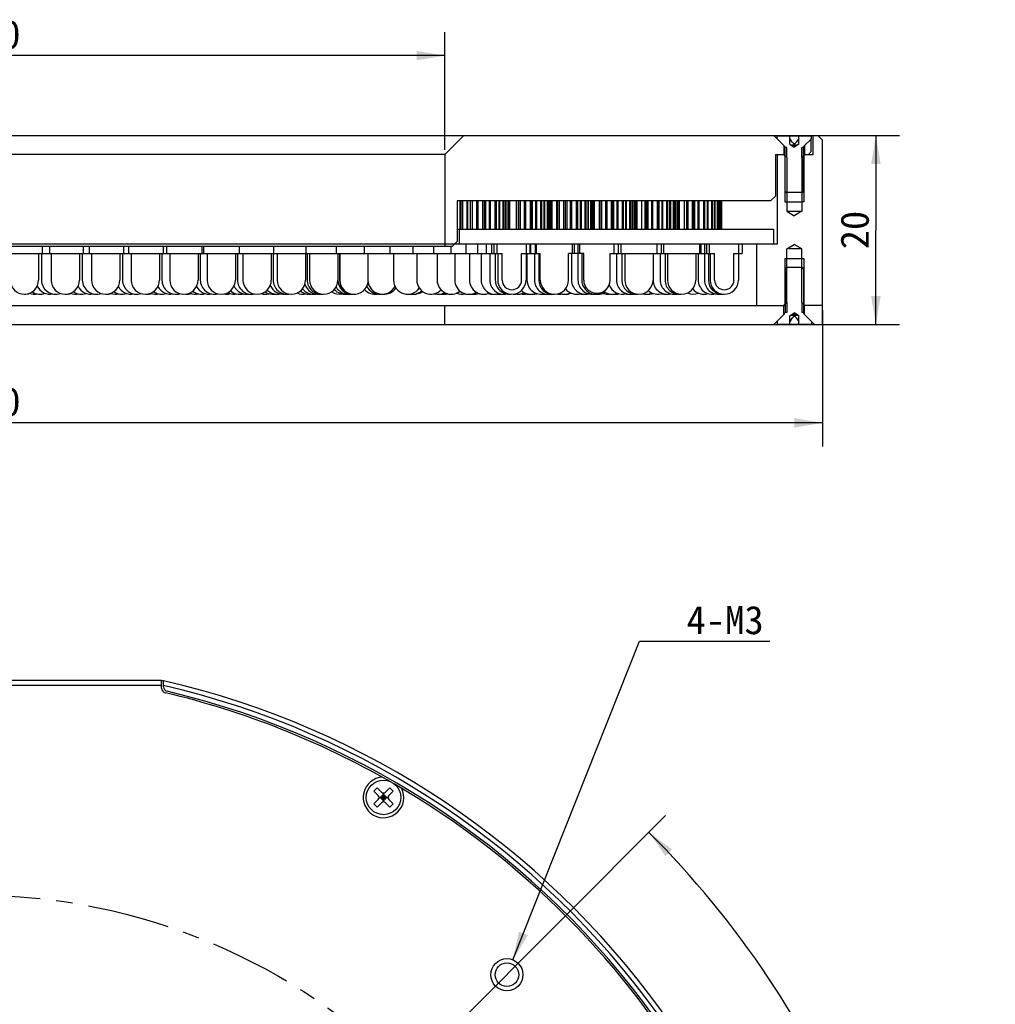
# Model space of a CAD drawing. Header units: millimetres. Extents: x 38 to 263, y -18 to 285.
# Tile 3 of 3: x 140 to 243, y 180 to 284. Entities that reach past the tile are written whole.
import ezdxf
from ezdxf.enums import TextEntityAlignment as Align

# ---------------------------------------------------------------- set-up
doc = ezdxf.new("R2010")
doc.units = ezdxf.units.MM
doc.header["$LTSCALE"] = 23.1
doc.linetypes.add('CENTER', pattern=[0.6, 0.375, -0.075, 0.075, -0.075])
doc.layers.get('0').update_dxf_attribs({"linetype": 'CONTINUOUS'})
for name, color, linetype in [('00_COMPONENTS', 7, 'CONTINUOUS'), ('50_ALL_DETAILS', 7, 'CONTINUOUS'), ('51__DRAFT_DIMS', 7, 'CONTINUOUS')]:
    doc.layers.add(name, color=color, linetype=linetype)
doc.styles.get("Standard").update_dxf_attribs({"font": 'simfang.ttf'})
doc.dimstyles.new('DIMSTYLE_1', dxfattribs={"dimtxt": 3, "dimasz": 3, "dimexe": 2.5, "dimexo": 0.5, "dimgap": 0.75, "dimtad": 1, "dimdsep": 46, "dimtxsty": 'STANDARD', "dimblk": '_FILLED', "dimblk1": '_FILLED', "dimblk2": '_FILLED', "dimcen": 0.09, "dimclrt": 3, "dimazin": 2, "dimtp": 0.3, "dimtm": 0.3, "dimtfac": 1, "dimtofl": 0, "dimtmove": 0, "dimatfit": 3, "dimldrblk": '_FILLED', "dimfxl": 1, "dimtolj": 1, "dimarcsym": 0})
doc.dimstyles.new('DIMSTYLE_2', dxfattribs={"dimtxt": 3, "dimasz": 3, "dimexe": 2.5, "dimexo": 0.5, "dimgap": 0.75, "dimtad": 1, "dimdsep": 46, "dimtxsty": 'STANDARD', "dimblk": '_FILLED', "dimblk1": '_FILLED', "dimblk2": '_FILLED', "dimcen": 0.09, "dimclrt": 3, "dimazin": 2, "dimtp": 0.5, "dimtm": 0.5, "dimtfac": 1, "dimtofl": 0, "dimtmove": 0, "dimatfit": 3, "dimldrblk": '_FILLED', "dimfxl": 1, "dimtolj": 1, "dimarcsym": 0})
doc.dimstyles.new('DIMSTYLE_3', dxfattribs={"dimtxt": 3, "dimasz": 3, "dimexe": 2.5, "dimexo": 0.5, "dimgap": 0.75, "dimtad": 1, "dimdsep": 46, "dimtxsty": 'STANDARD', "dimblk": '_FILLED', "dimblk1": '_FILLED', "dimblk2": '_FILLED', "dimcen": 0.09, "dimclrt": 3, "dimazin": 2, "dimtp": 0.2, "dimtm": 0.2, "dimtfac": 1, "dimtofl": 0, "dimtmove": 0, "dimatfit": 3, "dimldrblk": '_FILLED', "dimfxl": 1, "dimtolj": 1, "dimarcsym": 0})
doc.dimstyles.new('DIMSTYLE_4', dxfattribs={"dimtxt": 3, "dimasz": 3, "dimexe": 2.5, "dimexo": 0.5, "dimgap": 3, "dimtad": 1, "dimdec": 1, "dimdsep": 46, "dimtxsty": 'STANDARD', "dimblk": '_FILLED', "dimblk1": '_FILLED', "dimblk2": '_FILLED', "dimcen": 0.09, "dimclrt": 3, "dimazin": 2, "dimtp": 0.5, "dimtm": 0.5, "dimtfac": 1, "dimtdec": -1, "dimtofl": 0, "dimtmove": 0, "dimatfit": 3, "dimldrblk": '_FILLED', "dimfxl": 1, "dimtolj": 1, "dimarcsym": 0})
doc.dimstyles.new('DIMSTYLE_5', dxfattribs={"dimtxt": 3, "dimasz": 3, "dimexe": 2.5, "dimexo": 0.5, "dimtad": 1, "dimdec": 0, "dimdsep": 46, "dimtxsty": 'STANDARD', "dimblk": '_FILLED', "dimblk1": '_FILLED', "dimblk2": '_FILLED', "dimcen": 0.09, "dimclrt": 3, "dimazin": 2, "dimtp": 0.5, "dimtm": 0.5, "dimtfac": 1, "dimtdec": 0, "dimtofl": 0, "dimtmove": 0, "dimatfit": 1, "dimldrblk": '_FILLED', "dimfxl": 1, "dimtolj": 1, "dimarcsym": 0})
doc.dimstyles.get("Standard").update_dxf_attribs({"dimtxt": 3, "dimasz": 3, "dimexe": 2.5, "dimexo": 0.5, "dimtad": 1, "dimdsep": 46, "dimtxsty": 'STANDARD', "dimblk": '_FILLED', "dimblk1": '_FILLED', "dimblk2": '_FILLED', "dimcen": 0.09, "dimclrt": 3, "dimazin": 2, "dimtol": 1, "dimtp": 0.01, "dimtm": 0.01, "dimtfac": 1, "dimtofl": 0, "dimtmove": 0, "dimatfit": 3, "dimldrblk": '_FILLED', "dimfxl": 1, "dimtolj": 1, "dimarcsym": 0})

# ---------------------------------------------------------------- blocks, each defined once
blk = doc.blocks.new('_FILLED')
at = {"color": 0, "linetype": 'ByBlock'}
blk.add_solid([(0, 0), (-1, 0.167), (-1, -0.167)], dxfattribs=at)
blk = doc.blocks.new('*D1')
at = {"layer": '51__DRAFT_DIMS', "color": 4}
for p, q in [((85.19, 270.15), (85.19, 282.62)), ((185.19, 270.15), (185.19, 282.62)), ((85.19, 280.12), (135.19, 280.12)), ((185.19, 280.12), (135.19, 280.12))]:
    blk.add_line(p, q, dxfattribs=at)
at = {"layer": '51__DRAFT_DIMS', "color": 4, "xscale": 3, "yscale": 3, "zscale": 3, "rotation": 180}
blk.add_blockref('_FILLED', (85.19, 280.12), dxfattribs=at)
at = {"layer": '51__DRAFT_DIMS', "color": 4, "xscale": 3, "yscale": 3, "zscale": 3}
blk.add_blockref('_FILLED', (185.19, 280.12), dxfattribs=at)
at = {"layer": '51__DRAFT_DIMS', "color": 3}
blk.add_text('100', height=3, dxfattribs=at).set_placement((137.19, 280.87), align=Align.CENTER)
blk = doc.blocks.new('*D2')
at = {"layer": '51__DRAFT_DIMS', "color": 4}
for p, q in [((45.19, 253.15), (45.19, 238.72)), ((225.19, 253.15), (225.19, 238.72)), ((45.19, 241.22), (135.19, 241.22)), ((225.19, 241.22), (135.19, 241.22))]:
    blk.add_line(p, q, dxfattribs=at)
at = {"layer": '51__DRAFT_DIMS', "color": 4, "xscale": 3, "yscale": 3, "zscale": 3, "rotation": 180}
blk.add_blockref('_FILLED', (45.19, 241.22), dxfattribs=at)
at = {"layer": '51__DRAFT_DIMS', "color": 4, "xscale": 3, "yscale": 3, "zscale": 3}
blk.add_blockref('_FILLED', (225.19, 241.22), dxfattribs=at)
at = {"layer": '51__DRAFT_DIMS', "color": 3}
blk.add_text('180', height=3, dxfattribs=at).set_placement((137.19, 241.97), align=Align.CENTER)
blk = doc.blocks.new('*D3')
at = {"layer": '51__DRAFT_DIMS', "color": 4}
for p, q in [((220.54, 271.65), (233.34, 271.65)), ((230.84, 271.65), (230.84, 261.65)), ((230.84, 251.65), (230.84, 261.65)), ((220.54, 251.65), (233.34, 251.65))]:
    blk.add_line(p, q, dxfattribs=at)
at = {"layer": '51__DRAFT_DIMS', "color": 4, "xscale": 3, "yscale": 3, "zscale": 3}
for p, rotation in [((230.84, 271.65), 90), ((230.84, 251.65), 270)]:
    blk.add_blockref('_FILLED', p, dxfattribs=dict(at, rotation=rotation))
at = {"layer": '51__DRAFT_DIMS', "color": 3}
blk.add_text('20', height=3, rotation=90, dxfattribs=at).set_placement((230.09, 261.65), align=Align.CENTER)
blk = doc.blocks.new('*D4')
at = {"layer": '51__DRAFT_DIMS', "color": 4}
for p, q in [((181.23, 172.26), (208.57, 199.62)), ((233.99, 126.21), (243.49, 126.21))]:
    blk.add_line(p, q, dxfattribs=at)
for start, end in [(22.5067, 45.0135), (0, 22.5067)]:
    blk.add_arc((135.2, 126.21), 101.29, start, end, dxfattribs=at)
for points in [[(209.26, 196.04), (206.81, 197.85), (208.54, 195.35)], [(235.95, 129.2), (236.49, 126.21), (236.95, 129.21)]]:
    blk.add_solid(points, dxfattribs=at)
at = {"layer": '51__DRAFT_DIMS', "color": 3}
blk.add_text('45', height=3, rotation=-67.4933, dxfattribs=at).set_placement((231.17, 167.05), align=Align.CENTER)
blk = doc.blocks.new('*D5')
at = {"layer": '51__DRAFT_DIMS', "color": 4}
for p, q in [((51.42, 188.71), (37.81, 188.71)), ((54.92, 188.71), (51.42, 188.71)), ((83.89, 166.15), (54.92, 188.71))]:
    blk.add_line(p, q, dxfattribs=at)
at = {"layer": '51__DRAFT_DIMS', "color": 4, "xscale": 3, "yscale": 3, "zscale": 3, "rotation": 322.0933396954}
blk.add_blockref('_FILLED', (83.89, 166.15), dxfattribs=at)
at = {"layer": '51__DRAFT_DIMS', "color": 3}
blk.add_text('130', height=3, dxfattribs=at).set_placement((49.92, 189.46), align=Align.RIGHT)

msp = doc.modelspace()

# ---------------------------------------------------------------- linework, layer by layer
at = {"layer": '00_COMPONENTS', "color": 7}
for p, q in [((46.4019, 271.6491), (223.986, 271.6491)), ((185.1939, 269.6491), (187.1939, 271.6491)), ((221.1704, 270.5227), (220.0439, 271.6491)), ((220.3689, 271.6141), (224.0189, 271.6141)), ((220.3689, 271.3241), (220.3689, 271.6141)), ((221.7161, 270.752), (221.7161, 271.6141)), ((221.9818, 270.9641), (221.7161, 271.3399)), ((222.6718, 271.3399), (222.4061, 270.9641)), ((222.6718, 270.752), (222.6718, 271.6141)), ((223.2175, 270.5227), (224.0189, 271.3241)), ((223.986, 271.6491), (223.9869, 271.6137)), ((223.9938, 271.3036), (223.9939, 271.2991)), ((223.9939, 269.9491), (223.9939, 271.2991)), ((224.0189, 271.6491), (224.6946, 271.6491)), ((224.0189, 271.3241), (224.0189, 271.6141)), ((224.1939, 269.6491), (224.1939, 271.6491)), ((224.6946, 271.6491), (225.1939, 271.1498)), ((225.1939, 251.6491), (225.1939, 271.1498)), ((221.0939, 270.5991), (221.0939, 269.6491)), ((221.3939, 270.3813), (221.2289, 270.3813)), ((221.2289, 265.7141), (221.2289, 270.3813)), ((221.7161, 270.752), (222.1939, 270.4141)), ((221.8404, 270.6641), (222.5475, 270.6641)), ((222.1939, 270.6641), (222.0761, 270.4974)), ((222.6718, 270.752), (222.1939, 270.4141)), ((222.1939, 270.4141), (222.1939, 270.752)), ((222.3118, 270.4974), (222.1939, 270.6641)), ((223.1589, 270.3813), (222.9939, 270.3813)), ((223.1589, 265.7141), (223.1589, 270.3813)), ((223.2939, 270.5991), (223.2939, 269.6491)), ((185.1939, 269.6491), (85.1939, 269.6491)), ((185.1939, 269.6491), (185.1939, 259.9491)), ((220.1939, 269.6491), (221.2289, 269.6491)), ((220.1939, 269.6491), (220.1939, 265.2491)), ((220.3939, 269.6491), (220.3939, 260.1491)), ((221.0689, 269.6491), (221.3939, 269.3241)), ((221.1939, 269.5241), (221.2288, 269.5241)), ((221.3939, 269.3241), (221.3939, 263.6491)), ((222.9939, 269.3241), (222.975, 269.3241)), ((223.3189, 269.6491), (222.9939, 269.3241)), ((222.9939, 269.3241), (222.9939, 263.6491)), ((223.1589, 269.6491), (224.1939, 269.6491)), ((223.6939, 269.6491), (223.9939, 269.9491)), ((219.6939, 264.7491), (220.1939, 265.2491)), ((221.2289, 265.7141), (221.3289, 265.6141)), ((221.2289, 265.7113), (221.3939, 265.7113)), ((223.0589, 265.6141), (221.3289, 265.6141)), ((222.9939, 265.7113), (223.1589, 265.7113)), ((223.1589, 265.7141), (223.0589, 265.6141)), ((219.6939, 264.7491), (186.4939, 264.7491)), ((186.4939, 264.7491), (186.4939, 260.4491)), ((186.7926, 261.7491), (186.7926, 264.7491)), ((186.8716, 261.7491), (186.8716, 264.7491)), ((186.9106, 261.7491), (186.9106, 264.7491)), ((187.1064, 261.7491), (187.1064, 264.7491)), ((187.5665, 261.7491), (187.5665, 264.7491)), ((187.6266, 261.7491), (187.6266, 264.7491)), ((187.9051, 261.7491), (187.9051, 264.7491)), ((188.1008, 261.7491), (188.1008, 264.7491)), ((188.5609, 261.7491), (188.5609, 264.7491)), ((188.5697, 261.7491), (188.5697, 264.7491)), ((188.7297, 261.7491), (188.7297, 264.7491)), ((189.2034, 261.7491), (189.2034, 264.7491)), ((189.3823, 261.7491), (189.3823, 264.7491)), ((189.5423, 261.7491), (189.5423, 264.7491)), ((189.9156, 261.7491), (189.9156, 264.7491)), ((190.0389, 261.7491), (190.0389, 264.7491)), ((190.5234, 261.7491), (190.5234, 264.7491)), ((190.5416, 261.7491), (190.5416, 264.7491)), ((190.6649, 261.7491), (190.6649, 264.7491)), ((190.9404, 261.7491), (190.9404, 264.7491)), ((191.0262, 261.7491), (191.0262, 264.7491)), ((191.3761, 261.7491), (191.3761, 264.7491)), ((191.4619, 261.7491), (191.4619, 264.7491)), ((191.638, 261.7491), (191.638, 264.7491)), ((191.6858, 261.7491), (191.6858, 264.7491)), ((191.8809, 261.7491), (191.8809, 264.7491)), ((191.9287, 261.7491), (191.9287, 264.7491)), ((192.0044, 261.7491), (192.0044, 264.7491)), ((192.014, 261.7491), (192.014, 264.7491)), ((192.053, 261.7491), (192.053, 264.7491)), ((192.7878, 261.7491), (192.7878, 264.7491)), ((192.8198, 261.7491), (192.8198, 264.7491)), ((193.0323, 261.7491), (193.0323, 264.7491)), ((193.207, 261.7491), (193.207, 264.7491)), ((193.6306, 261.7491), (193.6306, 264.7491)), ((193.7715, 261.7491), (193.7715, 264.7491)), ((194.2512, 261.7491), (194.2512, 264.7491)), ((194.3462, 261.7491), (194.3462, 264.7491)), ((194.4871, 261.7491), (194.4871, 264.7491)), ((194.8188, 261.7491), (194.8188, 264.7491)), ((194.9251, 261.7491), (194.9251, 264.7491)), ((195.3587, 261.7491), (195.3587, 264.7491)), ((195.465, 261.7491), (195.465, 264.7491)), ((195.7032, 261.7491), (195.7032, 264.7491)), ((195.7743, 261.7491), (195.7743, 264.7491)), ((196.0646, 261.7491), (196.0646, 264.7491)), ((196.1358, 261.7491), (196.1358, 264.7491)), ((196.2792, 261.7491), (196.2792, 264.7491)), ((196.3149, 261.7491), (196.3149, 264.7491)), ((196.4604, 261.7491), (196.4604, 264.7491)), ((196.4961, 261.7491), (196.4961, 264.7491)), ((196.5439, 261.7491), (196.5439, 264.7491)), ((197.0439, 261.7491), (197.0439, 264.7491)), ((197.169, 261.7491), (197.169, 264.7491)), ((197.3274, 261.7491), (197.3274, 264.7491)), ((197.8017, 261.7491), (197.8017, 264.7491)), ((197.9738, 261.7491), (197.9738, 264.7491)), ((198.1323, 261.7491), (198.1323, 264.7491)), ((198.5078, 261.7491), (198.5078, 264.7491)), ((198.6346, 261.7491), (198.6346, 264.7491)), ((199.1182, 261.7491), (199.1182, 264.7491)), ((199.1517, 261.7491), (199.1517, 264.7491)), ((199.2784, 261.7491), (199.2784, 264.7491)), ((199.5698, 261.7491), (199.5698, 264.7491)), ((199.6643, 261.7491), (199.6643, 264.7491)), ((200.0499, 261.7491), (200.0499, 264.7491)), ((200.1444, 261.7491), (200.1444, 264.7491)), ((200.3502, 261.7491), (200.3502, 264.7491)), ((200.4121, 261.7491), (200.4121, 264.7491)), ((200.6644, 261.7491), (200.6644, 264.7491)), ((200.7263, 261.7491), (200.7263, 264.7491)), ((200.8458, 261.7491), (200.8458, 264.7491)), ((200.8747, 261.7491), (200.8747, 264.7491)), ((200.9927, 261.7491), (200.9927, 264.7491)), ((201.0216, 261.7491), (201.0216, 264.7491)), ((201.0501, 261.7491), (201.0501, 264.7491)), ((201.5501, 261.7491), (201.5501, 264.7491)), ((201.5542, 261.7491), (201.5542, 264.7491)), ((201.5611, 261.7491), (201.5611, 264.7491)), ((201.6302, 261.7491), (201.6302, 264.7491)), ((201.8016, 261.7491), (201.8016, 264.7491)), ((202.2208, 261.7491), (202.2208, 264.7491)), ((202.3626, 261.7491), (202.3626, 264.7491)), ((202.8421, 261.7491), (202.8421, 264.7491)), ((202.9415, 261.7491), (202.9415, 264.7491)), ((203.0834, 261.7491), (203.0834, 264.7491)), ((203.4228, 261.7491), (203.4228, 264.7491)), ((203.5346, 261.7491), (203.5346, 264.7491)), ((203.9908, 261.7491), (203.9908, 264.7491)), ((204.1026, 261.7491), (204.1026, 264.7491)), ((204.3609, 261.7491), (204.3609, 264.7491)), ((204.4422, 261.7491), (204.4422, 264.7491)), ((204.7738, 261.7491), (204.7738, 264.7491)), ((204.8551, 261.7491), (204.8551, 264.7491)), ((205.0314, 261.7491), (205.0314, 264.7491)), ((205.0818, 261.7491), (205.0818, 264.7491)), ((205.2877, 261.7491), (205.2877, 264.7491)), ((205.3382, 261.7491), (205.3382, 264.7491)), ((205.4317, 261.7491), (205.4317, 264.7491)), ((205.4511, 261.7491), (205.4511, 264.7491)), ((205.5304, 261.7491), (205.5304, 264.7491)), ((205.5499, 261.7491), (205.5499, 264.7491)), ((206.0495, 261.7491), (206.0495, 264.7491)), ((206.3985, 261.7491), (206.3985, 264.7491)), ((206.4825, 261.7491), (206.4825, 264.7491)), ((206.5656, 261.7491), (206.5656, 264.7491)), ((206.7229, 261.7491), (206.7229, 264.7491)), ((207.1001, 261.7491), (207.1001, 264.7491)), ((207.2295, 261.7491), (207.2295, 264.7491)), ((207.7125, 261.7491), (207.7125, 264.7491)), ((207.7575, 261.7491), (207.7575, 264.7491)), ((207.8869, 261.7491), (207.8869, 264.7491)), ((208.1902, 261.7491), (208.1902, 264.7491)), ((208.2913, 261.7491), (208.2913, 264.7491)), ((208.7038, 261.7491), (208.7038, 264.7491)), ((208.805, 261.7491), (208.805, 264.7491)), ((209.0334, 261.7491), (209.0334, 264.7491)), ((209.1058, 261.7491), (209.1058, 264.7491)), ((209.4015, 261.7491), (209.4015, 264.7491)), ((209.4739, 261.7491), (209.4739, 264.7491)), ((209.6266, 261.7491), (209.6266, 264.7491)), ((209.6702, 261.7491), (209.6702, 264.7491)), ((209.848, 261.7491), (209.848, 264.7491)), ((209.8916, 261.7491), (209.8916, 264.7491)), ((209.9681, 261.7491), (209.9681, 264.7491)), ((209.9826, 261.7491), (209.9826, 264.7491)), ((210.0419, 261.7491), (210.0419, 264.7491)), ((210.0565, 261.7491), (210.0565, 264.7491)), ((210.5563, 261.7491), (210.5563, 264.7491)), ((210.8115, 261.7491), (210.8115, 264.7491)), ((210.9541, 261.7491), (210.9541, 264.7491)), ((211.4333, 261.7491), (211.4333, 264.7491)), ((211.5362, 261.7491), (211.5362, 264.7491)), ((211.6789, 261.7491), (211.6789, 264.7491)), ((212.0241, 261.7491), (212.0241, 264.7491)), ((212.1402, 261.7491), (212.1402, 264.7491)), ((212.6137, 261.7491), (212.6137, 264.7491)), ((212.7297, 261.7491), (212.7297, 264.7491)), ((213.0035, 261.7491), (213.0035, 264.7491)), ((213.0926, 261.7491), (213.0926, 264.7491)), ((213.4561, 261.7491), (213.4561, 264.7491)), ((213.5451, 261.7491), (213.5451, 264.7491)), ((213.7466, 261.7491), (213.7466, 264.7491)), ((213.8084, 261.7491), (213.8084, 264.7491)), ((214.0607, 261.7491), (214.0607, 264.7491)), ((214.1226, 261.7491), (214.1226, 264.7491)), ((214.2511, 261.7491), (214.2511, 264.7491)), ((214.2855, 261.7491), (214.2855, 264.7491)), ((214.4259, 261.7491), (214.4259, 264.7491)), ((214.4603, 261.7491), (214.4603, 264.7491)), ((214.5155, 261.7491), (214.5155, 264.7491)), ((214.5224, 261.7491), (214.5224, 264.7491)), ((221.1939, 264.6491), (222.9667, 264.6491)), ((223.1939, 264.6491), (222.9934, 264.6491)), ((221.3939, 263.6491), (222.9939, 263.6491)), ((221.3939, 263.6491), (222.1939, 263.1684)), ((222.9939, 263.6491), (222.1939, 263.1684)), ((186.4939, 261.7491), (219.9939, 261.7491)), ((186.6939, 261.7491), (186.6939, 260.1491)), ((219.9939, 261.7491), (219.9939, 260.1491)), ((84.3939, 259.9491), (185.9939, 259.9491)), ((142.5546, 259.9491), (142.5546, 259.1491)), ((143.3117, 259.9491), (143.3117, 259.1491)), ((146.8895, 259.9491), (146.8895, 259.1491)), ((147.5258, 259.9491), (147.5258, 259.1491)), ((151.167, 259.9491), (151.167, 259.1491)), ((151.6675, 259.9491), (151.6675, 259.1491)), ((155.3618, 259.9491), (155.3618, 259.1491)), ((155.7126, 259.9491), (155.7126, 259.1491)), ((159.4494, 259.9491), (159.4494, 259.1491)), ((159.6372, 259.9491), (159.6372, 259.1491)), ((163.4059, 259.9491), (163.4059, 259.1491)), ((163.4184, 259.9491), (163.4184, 259.1491)), ((167.034, 259.9491), (167.034, 259.1491)), ((170.4605, 259.9491), (170.4605, 259.1491)), ((173.6697, 259.9491), (173.6697, 259.1491)), ((176.642, 259.9491), (176.642, 259.1491)), ((179.3599, 259.9491), (179.3599, 259.1491)), ((181.8074, 259.9491), (181.8074, 259.1491)), ((183.9703, 259.9491), (183.9703, 259.1491)), ((185.8358, 259.9491), (185.8358, 259.1491)), ((185.9939, 259.9491), (186.4939, 260.4491)), ((187.3929, 260.1491), (187.3929, 259.1491)), ((188.6325, 260.1491), (188.6325, 259.1491)), ((189.5474, 260.1491), (189.5474, 259.1491)), ((190.1322, 260.1491), (190.1322, 259.1491)), ((190.3835, 260.1491), (190.3835, 259.1491)), ((190.7298, 259.1491), (190.7298, 260.1491)), ((193.8371, 259.1491), (193.8371, 260.1491)), ((194.1835, 260.1491), (194.1835, 259.1491)), ((194.2669, 260.1491), (194.2669, 259.1491)), ((194.737, 260.1491), (194.737, 259.1491)), ((194.8939, 259.1491), (194.8939, 260.1491)), ((198.6939, 259.1491), (198.6939, 260.1491)), ((198.8863, 260.1491), (198.8863, 259.1491)), ((199.2833, 260.1491), (199.2833, 259.1491)), ((199.472, 259.1491), (199.472, 260.1491)), ((203.1114, 259.1491), (203.1114, 260.1491)), ((203.5335, 260.1491), (203.5335, 259.1491)), ((203.8406, 260.1491), (203.8406, 259.1491)), ((207.6406, 260.1491), (207.6406, 259.1491)), ((208.1082, 260.1491), (208.1082, 259.1491)), ((208.3622, 260.1491), (208.3622, 259.1491)), ((212.1622, 260.1491), (212.1622, 259.1491)), ((212.2827, 260.1491), (212.2827, 259.1491)), ((212.7051, 260.1491), (212.7051, 259.1491)), ((212.8864, 260.1491), (212.8864, 259.1491)), ((213.2349, 259.1491), (213.2349, 260.1491)), ((216.3379, 259.1491), (216.3379, 260.1491)), ((216.6864, 260.1491), (216.6864, 259.1491)), ((220.3939, 260.1491), (216.6939, 260.1491)), ((218.1939, 260.1491), (218.1939, 253.6491)), ((221.3939, 259.6491), (222.1939, 260.1298)), ((222.9939, 259.6491), (222.1939, 260.1298)), ((79.1309, 259.1491), (191.257, 259.1491)), ((142.1546, 259.1491), (142.1546, 256.3491)), ((142.4605, 259.1491), (142.4605, 256.3491)), ((143.4895, 259.1491), (143.4895, 256.3491)), ((146.4895, 259.1491), (146.4895, 256.3491)), ((146.788, 259.1491), (146.788, 256.3491)), ((147.767, 259.1491), (147.767, 256.3491)), ((150.767, 259.1491), (150.767, 256.3491)), ((151.0487, 259.1491), (151.0487, 256.3491)), ((151.9618, 259.1491), (151.9618, 256.3491)), ((154.9618, 259.1491), (154.9618, 256.3491)), ((155.2209, 259.1491), (155.2209, 256.3491)), ((156.0494, 259.1491), (156.0494, 256.3491)), ((159.0494, 259.1491), (159.0494, 256.3491)), ((159.2835, 259.1491), (159.2835, 256.3491)), ((160.0059, 259.1491), (160.0059, 256.3491)), ((163.0059, 259.1491), (163.0059, 256.3491)), ((163.2157, 259.1491), (163.2157, 256.3491)), ((163.8079, 259.1491), (163.8079, 256.3491)), ((166.8079, 259.1491), (166.8079, 256.3491)), ((166.9974, 259.1491), (166.9974, 256.3491)), ((167.4332, 259.1491), (167.4332, 256.3491)), ((170.4332, 259.1491), (170.4332, 256.3491)), ((170.6094, 259.1491), (170.6094, 256.3491)), ((170.8605, 259.1491), (170.8605, 256.3491)), ((173.8605, 259.1491), (173.8605, 256.3491)), ((174.0334, 259.1491), (174.0334, 256.3491)), ((174.0697, 259.1491), (174.0697, 256.3491)), ((177.042, 259.1491), (177.042, 256.3491)), ((179.7599, 259.1491), (179.7599, 256.3491)), ((182.2074, 259.1491), (182.2074, 256.3491)), ((184.3703, 259.1491), (184.3703, 256.3491)), ((186.2358, 259.1491), (186.2358, 256.3491)), ((187.7929, 259.1491), (187.7929, 256.3491)), ((189.0325, 259.1491), (189.0325, 256.3491)), ((189.9474, 259.1491), (189.9474, 256.3491)), ((190.5322, 259.1491), (190.5322, 256.3491)), ((190.7835, 259.1491), (190.7835, 256.3491)), ((191.257, 256.3491), (191.257, 259.1491)), ((193.31, 259.1491), (195.2939, 259.1491)), ((193.31, 256.3491), (193.31, 259.1491)), ((193.7835, 259.1491), (193.7835, 256.3491)), ((193.8862, 259.1491), (193.8862, 256.3491)), ((194.6669, 259.1491), (194.6669, 256.3491)), ((195.137, 259.1491), (195.137, 256.3491)), ((195.2939, 256.3491), (195.2939, 259.1491)), ((199.8948, 259.1491), (198.2939, 259.1491)), ((198.2939, 256.3491), (198.2939, 259.1491)), ((198.6026, 259.1491), (198.6026, 256.3491)), ((199.2863, 259.1491), (199.2863, 256.3491)), ((199.6833, 259.1491), (199.6833, 256.3491)), ((199.8948, 256.3491), (199.8948, 259.1491)), ((202.6886, 259.1491), (213.7631, 259.1491)), ((202.6886, 256.3491), (202.6886, 259.1491)), ((203.3547, 259.1491), (203.3547, 256.3491)), ((203.9335, 259.1491), (203.9335, 256.3491)), ((204.2406, 259.1491), (204.2406, 256.3491)), ((207.2406, 259.1491), (207.2406, 256.3491)), ((207.2424, 259.1491), (207.2424, 256.3491)), ((208.001, 259.1491), (208.001, 256.3491)), ((208.5082, 259.1491), (208.5082, 256.3491)), ((208.7622, 259.1491), (208.7622, 256.3491)), ((211.7622, 259.1491), (211.7622, 256.3491)), ((212.0203, 259.1491), (212.0203, 256.3491)), ((212.6827, 259.1491), (212.6827, 256.3491)), ((213.1051, 259.1491), (213.1051, 256.3491)), ((213.2864, 259.1491), (213.2864, 256.3491)), ((213.7631, 256.3491), (213.7631, 259.1491)), ((215.8097, 259.1491), (216.6864, 259.1491)), ((215.8097, 256.3491), (215.8097, 259.1491)), ((216.2864, 259.1491), (216.2864, 256.3491)), ((221.1939, 258.6491), (223.1939, 258.6491)), ((221.3939, 253.9741), (221.3939, 259.6491)), ((222.9939, 259.6491), (221.6283, 259.6491)), ((222.9939, 253.9741), (222.9939, 259.6491)), ((221.2289, 257.5841), (221.3289, 257.6841)), ((223.0589, 257.6841), (221.3289, 257.6841)), ((223.1589, 257.5841), (223.0589, 257.6841)), ((221.2289, 257.587), (221.3939, 257.587)), ((221.2289, 257.5841), (221.2289, 252.917)), ((222.9939, 257.587), (223.1589, 257.587)), ((223.1589, 257.5841), (223.1589, 252.917)), ((49.1589, 253.6491), (221.24, 253.6491)), ((185.1939, 251.6491), (185.1939, 253.6491)), ((221.0689, 253.6491), (221.3939, 253.9741)), ((221.0939, 252.6991), (221.0939, 253.6491)), ((221.2289, 253.7741), (221.1939, 253.7741)), ((223.3189, 253.6491), (222.9939, 253.9741)), ((225.1939, 253.6491), (223.1589, 253.6491)), ((223.1939, 253.7741), (223.1591, 253.7741)), ((223.2939, 252.6991), (223.2939, 253.6491)), ((220.0439, 251.6491), (221.1704, 252.7755)), ((221.1034, 252.6991), (221.0939, 252.6991)), ((221.3942, 252.917), (221.2289, 252.917)), ((221.7161, 252.5462), (222.1939, 252.8841)), ((221.7161, 251.6841), (221.7161, 252.5462)), ((221.8404, 252.6341), (222.5475, 252.6341)), ((222.0761, 252.8008), (222.1939, 252.6341)), ((222.6718, 252.5462), (222.1939, 252.8841)), ((222.1939, 252.5462), (222.1939, 252.8841)), ((222.3118, 252.8008), (222.1939, 252.6341)), ((222.6718, 251.6841), (222.6718, 252.5462)), ((223.1589, 252.917), (222.9939, 252.917)), ((224.3439, 251.6491), (223.2175, 252.7755)), ((223.2845, 252.6991), (223.2939, 252.6991)), ((45.1939, 251.6491), (225.1939, 251.6491)), ((220.3689, 251.9741), (220.3689, 251.6841)), ((220.3689, 251.6841), (224.0189, 251.6841)), ((221.9818, 252.3341), (221.7161, 251.9584)), ((222.4061, 252.3341), (222.6718, 251.9584)), ((224.0189, 251.9741), (224.0189, 251.6841)), ((115.1939, 213.9553), (155.1939, 213.9553)), ((155.1939, 213.1207), (155.1939, 213.9553)), ((155.3939, 213.9094), (155.1939, 213.9094)), ((155.3939, 213.2789), (155.3939, 213.9094)), ((115.1939, 213.4553), (155.1939, 213.4553)), ((177.6686, 202.2216), (178.0222, 202.5751)), ((178.4818, 202.1155), (178.0222, 202.5751)), ((179.3657, 202.5751), (178.9061, 202.1155)), ((179.7192, 202.2216), (179.3657, 202.5751)), ((178.1283, 201.762), (177.6686, 202.2216)), ((178.1283, 201.3377), (177.6686, 200.8781)), ((178.2161, 201.5498), (179.1718, 201.5498)), ((178.3404, 201.5498), (178.6939, 201.9034)), ((178.6939, 201.1963), (178.3404, 201.5498)), ((178.8707, 201.7266), (178.5172, 201.373)), ((178.8707, 201.373), (178.5172, 201.7266)), ((178.6939, 201.072), (178.6939, 202.0276)), ((179.0475, 201.5498), (178.6939, 201.9034)), ((178.6939, 201.1963), (179.0475, 201.5498)), ((179.7192, 202.2216), (179.2596, 201.762)), ((179.7192, 200.8781), (179.2596, 201.3377)), ((178.0222, 200.5245), (177.6686, 200.8781)), ((178.4818, 200.9841), (178.0222, 200.5245)), ((179.3657, 200.5245), (178.9061, 200.9841)), ((179.3657, 200.5245), (179.7192, 200.8781))]:
    msp.add_line(p, q, dxfattribs=at)
at = {"layer": '00_COMPONENTS', "color": 4}
for p, q in [((221.3939, 269.3241), (221.3939, 270.3813)), ((222.9939, 269.3241), (222.9939, 270.3813)), ((221.1939, 269.5241), (221.1939, 264.6491)), ((223.1939, 269.5241), (223.1939, 264.6491)), ((216.6939, 260.1491), (53.6939, 260.1491)), ((221.1939, 258.6491), (221.1939, 253.7741)), ((223.1939, 258.6491), (223.1939, 253.7741)), ((221.3939, 253.9741), (221.3939, 252.917)), ((222.9939, 253.9741), (222.9939, 252.917))]:
    msp.add_line(p, q, dxfattribs=at)
at = {"layer": '00_COMPONENTS', "color": 7}
for centre, radius in [((178.6939, 201.5498), 1.825), ((191.7625, 182.7742), 1.7), ((191.7625, 182.7742), 1.25)]:
    msp.add_circle(centre, radius, dxfattribs=at)
for centre, radius, start, end in [((221.0289, 270.3813), 0.2, 0, 45), ((223.3589, 270.3813), 0.2, 135, 180), ((140.6546, 256.3491), 1.5, 180, 360), ((143.37, 256.3491), 1.5, 205.107798, 281.356843), ((143.9605, 256.3491), 1.5, 180, 290.06055), ((144.9895, 256.3491), 1.5, 180, 360), ((147.6872, 256.3491), 1.5, 205.909699, 281.557041), ((148.288, 256.3491), 1.5, 180, 289.053014), ((149.267, 256.3491), 1.5, 180, 360), ((151.9497, 256.3491), 1.5, 206.582575, 281.521349), ((152.5487, 256.3491), 1.5, 180, 287.727561), ((153.4618, 256.3491), 1.5, 180, 360), ((156.139, 256.3491), 1.5, 206.815968, 281.189837), ((156.7209, 256.3491), 1.5, 180, 286.035553), ((157.5494, 256.3491), 1.5, 180, 360), ((160.2367, 256.3491), 1.5, 206.380298, 280.505117), ((160.7835, 256.3491), 1.5, 180, 283.936816), ((161.5059, 256.3491), 1.5, 180, 360), ((164.2248, 256.3491), 1.5, 204.946137, 279.418888), ((164.7157, 256.3491), 1.5, 180, 281.390258), ((165.3079, 256.3491), 1.5, 180, 360), ((168.0861, 256.3491), 1.5, 202.116932, 277.884312), ((168.4974, 256.3491), 1.5, 180, 278.356257), ((168.9332, 256.3491), 1.5, 180, 360), ((171.8035, 256.3491), 1.5, 196.892667, 275.855694), ((172.1094, 256.3491), 1.5, 180, 274.803054), ((172.3605, 256.3491), 1.5, 180, 360), ((174.9859, 256.3491), 1.5, 208.900129, 277.179456), ((175.3608, 256.3491), 1.5, 180, 273.298019), ((175.5334, 256.3491), 1.5, 180, 270.695122), ((175.5697, 256.3491), 1.5, 180, 352.351648), ((178.2695, 256.3491), 1.5, 205.812649, 275.070271), ((178.542, 256.3491), 1.5, 180, 335.004958), ((178.5346, 256.3491), 1.5, 188.63047, 270.1424), ((178.7517, 256.3491), 1.5, 265.990208, 326.728716), ((181.2599, 256.3491), 1.5, 180, 324.704711), ((183.7074, 256.3491), 1.5, 180, 316.146178), ((185.8703, 256.3491), 1.5, 180, 308.468354), ((187.7358, 256.3491), 1.5, 180, 301.282098), ((189.2929, 256.3491), 1.5, 180, 294.416941), ((190.5325, 256.3491), 1.5, 180, 287.763254), ((191.4474, 256.3491), 1.5, 180, 281.245197), ((192.0322, 256.3491), 1.5, 180, 274.805969), ((192.2835, 256.3491), 1.5, 180, 360), ((192.2835, 256.3491), 1.0265, 180, 360), ((195.3862, 256.3491), 1.5, 180, 285.091464), ((196.1669, 256.3491), 1.5, 180, 279.017464), ((196.637, 256.3491), 1.5, 180, 273.032374), ((196.7939, 256.3491), 1.5, 180, 360), ((200.1026, 256.3491), 1.5, 180, 283.175815), ((200.7863, 256.3491), 1.5, 180, 277.606323), ((201.1833, 256.3491), 1.5, 180, 341.662811), ((201.2917, 256.3491), 1.3969, 180, 360), ((204.0064, 256.3491), 1.5, 199.757382, 286.427705), ((204.8547, 256.3491), 1.5, 180, 281.128853), ((205.4335, 256.3491), 1.5, 180, 275.876685), ((205.7406, 256.3491), 1.5, 180, 360), ((208.7424, 256.3491), 1.5, 180, 284.653099), ((209.501, 256.3491), 1.5, 180, 279.733787), ((210.0082, 256.3491), 1.5, 180, 274.859079), ((210.2622, 256.3491), 1.5, 180, 360), ((213.5203, 256.3491), 1.5, 180, 282.757683), ((214.1827, 256.3491), 1.5, 180, 278.0985), ((214.6051, 256.3491), 1.5, 180, 273.464557), ((214.7864, 256.3491), 1.5, 180, 360), ((214.7864, 256.3491), 1.0233, 180, 360), ((140.6736, 256.3491), 1.5, 269.637378, 290.815249), ((141.7393, 256.3491), 1.5, 248.794726, 281.141459), ((142.3188, 256.3491), 1.5, 236.301905, 290.517084), ((145.0399, 256.3491), 1.5, 269.038168, 290.254632), ((146.0783, 256.3491), 1.5, 248.710852, 281.414508), ((146.6718, 256.3491), 1.5, 235.880303, 289.785404), ((149.3762, 256.3491), 1.5, 267.91187, 289.561026), ((150.3805, 256.3491), 1.5, 248.202444, 281.539788), ((150.9804, 256.3491), 1.5, 235.153723, 288.858824), ((153.6695, 256.3491), 1.5, 266.028306, 288.705433), ((154.6313, 256.3491), 1.5, 247.052776, 281.476108), ((155.2279, 256.3491), 1.5, 233.92553, 287.686865), ((157.9067, 256.3491), 1.5, 263.159662, 287.655455), ((158.8163, 256.3491), 1.5, 245.01045, 281.183492), ((159.3979, 256.3491), 1.5, 231.946056, 286.239095), ((162.0749, 256.3491), 1.5, 259.06202, 286.389947), ((162.9213, 256.3491), 1.5, 241.83478, 280.623476), ((163.4742, 256.3491), 1.5, 228.977211, 284.495211), ((166.1615, 256.3491), 1.5, 253.468615, 284.900575), ((166.9326, 256.3491), 1.5, 237.202089, 279.761839), ((167.4412, 256.3491), 1.5, 224.652757, 282.417316), ((170.154, 256.3491), 1.5, 245.980945, 283.149831), ((170.8364, 256.3491), 1.5, 230.61239, 278.571338), ((171.2834, 256.3491), 1.5, 218.397911, 279.983549), ((174.0403, 256.3491), 1.5, 235.937328, 281.139102), ((174.6197, 256.3491), 1.5, 221.120042, 277.013652), ((177.8087, 256.3491), 1.5, 221.700006, 278.839412), ((178.7425, 256.3491), 1.5, 266.167914, 270.177105), ((181.4477, 256.3491), 1.5, 266.411007, 275.749764), ((181.7481, 256.3491), 1.5, 260.631611, 310.791627), ((181.7736, 256.3491), 1.5, 269.512489, 272.711012), ((181.9155, 256.3491), 1.5, 266.801477, 270.347879), ((181.9337, 256.3491), 1.5, 266.452874, 306.253046), ((184.5073, 256.3491), 1.5, 254.531019, 297.027145), ((184.9206, 256.3491), 1.5, 262.078376, 288.463897), ((184.9461, 256.3491), 1.5, 269.511404, 273.239893), ((185.1157, 256.3491), 1.5, 266.270169, 284.574473), ((185.1201, 256.3491), 1.5, 269.915331, 284.486854), ((187.0152, 256.3491), 1.5, 247.558085, 283.901827), ((187.69, 256.3491), 1.5, 256.998513, 270.874483), ((188.1227, 256.3491), 1.5, 262.586332, 292.264556), ((188.2935, 256.3491), 1.5, 266.736285, 270.079142), ((188.2977, 256.3491), 1.5, 266.657111, 288.696978), ((189.259, 256.3491), 1.5, 239.479048, 270.648099), ((190.2299, 256.3491), 1.5, 251.792458, 275.792152), ((190.925, 256.3491), 1.5, 262.480252, 275.784446), ((191.2273, 256.3491), 1.5, 256.609544, 274.210251), ((191.2955, 256.3491), 1.5, 268.695748, 272.903033), ((191.4796, 256.3491), 1.5, 269.384674, 280.617156), ((192.5291, 256.3491), 1.5, 265.301804, 277.297635), ((192.91, 256.3491), 1.5, 257.939675, 297.583895), ((193.5117, 256.3491), 1.5, 258.426417, 285.215784), ((194.2987, 256.3491), 1.5, 227.778481, 291.262379), ((194.1036, 256.3491), 1.5, 258.616267, 273.730552), ((194.4948, 256.3491), 1.5, 266.250924, 271.581489), ((194.5776, 256.3491), 1.5, 264.664065, 285.642184), ((195.8727, 256.3491), 1.5, 260.664501, 275.630329), ((196.3664, 256.3491), 1.5, 266.186494, 275.176705), ((196.7123, 256.3491), 1.5, 268.561671, 271.578141), ((197.3299, 256.3491), 1.5, 259.70668, 280.719751), ((197.8878, 256.3491), 1.5, 248.606772, 294.575947), ((197.999, 256.3491), 1.5, 267.874279, 292.258782), ((199.135, 256.3491), 1.5, 218.67892, 288.823628), ((199.1128, 256.3491), 1.5, 248.196606, 270.423393), ((199.8823, 256.3491), 1.5, 255.569093, 274.211811), ((199.9763, 256.3491), 1.5, 268.203928, 272.412767), ((201.2971, 256.3491), 1.5, 267.825708, 274.174163), ((201.5154, 256.3491), 1.5, 263.644162, 297.318999), ((202.4259, 256.3491), 1.5, 252.323582, 278.936741), ((202.8918, 256.3491), 1.5, 235.267598, 291.818716), ((203.2577, 256.3491), 1.5, 262.994189, 284.457621), ((204.6714, 256.3491), 1.5, 257.189419, 273.502942), ((204.9879, 256.3491), 1.5, 267.453538, 278.544782), ((206.4821, 256.3491), 1.5, 255.685176, 294.696266), ((206.7059, 256.3491), 1.5, 265.720127, 290.062626), ((207.735, 256.3491), 1.5, 228.311768, 289.625532), ((208.5231, 256.3491), 1.5, 254.761808, 274.193163), ((210.1177, 256.3491), 1.5, 267.906298, 272.760215), ((211.4848, 256.3491), 1.5, 245.942511, 292.246254), ((212.6201, 256.3491), 1.5, 218.157911, 287.467517), ((221.0289, 252.917), 0.2, 315, 360), ((223.3589, 252.917), 0.2, 180, 225), ((135.1946, 126.2116), 89.9999, 273.184097, 77.029358), ((135.1946, 126.2116), 89.5, 273.202115, 76.955597), ((135.1939, 126.2056), 89, 273.22056, 76.627268), ((155.6939, 213.1207), 0.5, 180, 256.728639), ((155.8939, 213.2789), 0.5, 180, 256.627268), ((135.1939, 126.2056), 88.8, 60.147914, 76.728639), ((178.6939, 201.5498), 2.15, 93.538603, 26.461397), ((135.1939, 126.2056), 88.8, 0.130903, 59.831716), ((177.9161, 201.5498), 0.3, 315, 45), ((178.6939, 202.3276), 0.3, 225, 315), ((179.4718, 201.5498), 0.3, 135, 225), ((178.6939, 200.772), 0.3, 45, 135)]:
    msp.add_arc(centre, radius, start, end, dxfattribs=at)
for centre, major_axis, start_param, end_param in [((222.1939, 270.9641), (-0.2772, 0.2772), 1.17809725, 1.96349541), ((222.1939, 270.9641), (0.2772, 0.2772), -1.96349541, -1.17809725), ((222.1939, 252.3341), (0.2772, 0.2772), 1.17809725, 1.96349541), ((222.1939, 252.3341), (-0.2772, 0.2772), -1.96349541, -1.17809725)]:
    msp.add_ellipse(centre, major_axis=major_axis, ratio=0.41421356, start_param=start_param, end_param=end_param, dxfattribs=at)
at = {"layer": '50_ALL_DETAILS', "color": 1, "linetype": 'CENTER'}
msp.add_circle((135.1939, 126.2056), 65.0222, dxfattribs=at)

# ---------------------------------------------------------------- texts
at = {"layer": '50_ALL_DETAILS', "color": 3}
msp.add_text('4-M3', height=3, dxfattribs=at).set_placement((210.7942, 218.8441))

# ---------------------------------------------------------------- dimensions: what is measured, and where the dimension line sits
at = {"layer": '51__DRAFT_DIMS', "color": 4}
for base, p1, p2, dimstyle, picture, middle in [((185.1939, 280.123), (85.1939, 269.6491), (185.1939, 269.6491), 'DIMSTYLE_1', '*D1', (137.1939, 280.123)), ((225.1939, 241.2168), (45.1939, 253.6491), (225.1939, 253.6491), 'DIMSTYLE_2', '*D2', (137.1939, 241.2168))]:
    dim = msp.add_linear_dim(base=base, p1=p1, p2=p2, text='%%c<>', dimstyle=dimstyle, dxfattribs=at)
    dim.commit()
    dim.dimension.update_dxf_attribs({"geometry": picture, "text_midpoint": middle, "dimtype": 160})
dim = msp.add_linear_dim(base=(230.8436, 251.6491), p1=(220.0439, 271.6491), p2=(220.0439, 251.6491), angle=270, dimstyle='DIMSTYLE_3', dxfattribs=at)
dim.commit()
dim.dimension.update_dxf_attribs({"geometry": '*D3', "text_midpoint": (230.8436, 261.6228), "dimtype": 160})
dim = msp.add_angular_dim_2l(base=(228.7765, 164.9801), line1=((232.4787, 126.2056), (233.4916, 126.2056)), line2=((180.162, 171.1911), (180.8781, 171.9075)), dimstyle='DIMSTYLE_4', dxfattribs=at)
dim.commit()
dim.dimension.update_dxf_attribs({"geometry": '*D4', "text_midpoint": (228.4058, 165.8629), "dimtype": 162})
dim = msp.add_diameter_dim_2p(p1=(83.8906, 166.1538), p2=(186.4973, 86.2575), text='%%c<>', dimstyle='DIMSTYLE_5', override={"dimtih": 1, "dimtoh": 1, "dimpost": '<>'}, dxfattribs=at)
dim.commit()
dim.dimension.update_dxf_attribs({"geometry": '*D5', "text_midpoint": (46.6184, 190.9598), "dimtype": 163})

# ---------------------------------------------------------------- leaders
at = {"layer": '50_ALL_DETAILS', "color": 4}
msp.add_leader([(192.3901, 184.354), (205.7942, 218.0941), (219.6067, 218.0941)], dimstyle='STANDARD', override={"dimtad": 1}, dxfattribs=at)

doc.saveas('drawing.dxf')
